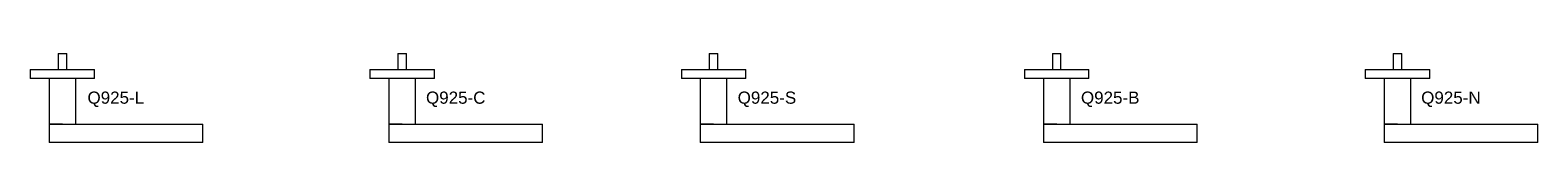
# Model space of a CAD drawing. Header units: millimetres. Extents: x 2101 to 3341, y -43 to 30.
import ezdxf

# ---------------------------------------------------------------- set-up
doc = ezdxf.new("R2010")
doc.units = ezdxf.units.MM
doc.layers.add('A-GENM', color=13, linetype='Continuous', lineweight=18)
doc.layers.add('A-GENM-IDEN', color=13, linetype='Continuous', lineweight=9)
doc.styles.add('Arial', font='arial.ttf', dxfattribs={"height": 10})

# ---------------------------------------------------------------- blocks, each defined once
blk = doc.blocks.new('DBLTD_Duten_DoorLeverHandleSets_Q925 - Brushed Brass Door Handle-449786-Level 0')
at = {"layer": 'A-GENM'}
for p, q in [((-56, 43), (-56, 30)), ((-56, 43), (-49, 43)), ((-49, 30), (-49, 43)), ((-79, 30), (-79, 22.5)), ((-79, 30), (-26, 30)), ((-26, 22.5), (-26, 30)), ((-26, 22.5), (-79, 22.5)), ((-63.5, 22.5), (-63.5, -15)), ((-41.5, -15), (-41.5, 22.5)), ((-52.5, -15), (-63.5, -15)), ((-63.5, -15), (-63.5, -30)), ((-63.5, -15), (-52.5, -15)), ((-52.5, -15), (-49.6, -15)), ((-49.6, -15), (-40.4, -15)), ((-40.4, -15), (59.5, -15)), ((59.5, -15), (63, -15)), ((63, -30), (63, -15)), ((-52.5, -30), (-63.5, -30)), ((-49.6, -30), (-52.5, -30)), ((-40.4, -30), (-49.6, -30)), ((59.5, -30), (-40.4, -30)), ((63, -30), (59.5, -30))]:
    blk.add_line(p, q, dxfattribs=at)
blk = doc.blocks.new('DBLTD_Duten_DoorLeverHandleSets_Q925 - Brushed Copper Door Handle-449792-Level 0')
at = {"layer": 'A-GENM'}
for p, q in [((-56, 43), (-56, 30)), ((-56, 43), (-49, 43)), ((-49, 30), (-49, 43)), ((-79, 30), (-79, 22.5)), ((-79, 30), (-26, 30)), ((-26, 22.5), (-26, 30)), ((-26, 22.5), (-79, 22.5)), ((-63.5, 22.5), (-63.5, -15)), ((-41.5, -15), (-41.5, 22.5)), ((-52.5, -15), (-63.5, -15)), ((-63.5, -15), (-63.5, -30)), ((-63.5, -15), (-52.5, -15)), ((-52.5, -15), (-49.6, -15)), ((-49.6, -15), (-40.4, -15)), ((-40.4, -15), (59.5, -15)), ((59.5, -15), (63, -15)), ((63, -30), (63, -15)), ((-52.5, -30), (-63.5, -30)), ((-49.6, -30), (-52.5, -30)), ((-40.4, -30), (-49.6, -30)), ((59.5, -30), (-40.4, -30)), ((63, -30), (59.5, -30))]:
    blk.add_line(p, q, dxfattribs=at)
blk = doc.blocks.new('DBLTD_Duten_DoorLeverHandleSets_Q925 - Brushed Stainless Steel Door Handle-449788-Level 0')
at = {"layer": 'A-GENM'}
for p, q in [((-56, 43), (-56, 30)), ((-56, 43), (-49, 43)), ((-49, 30), (-49, 43)), ((-79, 30), (-79, 22.5)), ((-79, 30), (-26, 30)), ((-26, 22.5), (-26, 30)), ((-26, 22.5), (-79, 22.5)), ((-63.5, 22.5), (-63.5, -15)), ((-41.5, -15), (-41.5, 22.5)), ((-52.5, -15), (-63.5, -15)), ((-63.5, -15), (-63.5, -30)), ((-63.5, -15), (-52.5, -15)), ((-52.5, -15), (-49.6, -15)), ((-49.6, -15), (-40.4, -15)), ((-40.4, -15), (59.5, -15)), ((59.5, -15), (63, -15)), ((63, -30), (63, -15)), ((-52.5, -30), (-63.5, -30)), ((-49.6, -30), (-52.5, -30)), ((-40.4, -30), (-49.6, -30)), ((59.5, -30), (-40.4, -30)), ((63, -30), (59.5, -30))]:
    blk.add_line(p, q, dxfattribs=at)
blk = doc.blocks.new('DBLTD_Duten_DoorLeverHandleSets_Q925 - Chrome Door Handle-449790-Level 0')
at = {"layer": 'A-GENM'}
for p, q in [((-56, 43), (-56, 30)), ((-56, 43), (-49, 43)), ((-49, 30), (-49, 43)), ((-79, 30), (-79, 22.5)), ((-79, 30), (-26, 30)), ((-26, 22.5), (-26, 30)), ((-26, 22.5), (-79, 22.5)), ((-63.5, 22.5), (-63.5, -15)), ((-41.5, -15), (-41.5, 22.5)), ((-52.5, -15), (-63.5, -15)), ((-63.5, -15), (-63.5, -30)), ((-63.5, -15), (-52.5, -15)), ((-52.5, -15), (-49.6, -15)), ((-49.6, -15), (-40.4, -15)), ((-40.4, -15), (59.5, -15)), ((59.5, -15), (63, -15)), ((63, -30), (63, -15)), ((-52.5, -30), (-63.5, -30)), ((-49.6, -30), (-52.5, -30)), ((-40.4, -30), (-49.6, -30)), ((59.5, -30), (-40.4, -30)), ((63, -30), (59.5, -30))]:
    blk.add_line(p, q, dxfattribs=at)
blk = doc.blocks.new('DBLTD_Duten_DoorLeverHandleSets_Q925 - Matte Black Door Handle-449784-Level 0')
at = {"layer": 'A-GENM'}
for p, q in [((-56, 43), (-56, 30)), ((-56, 43), (-49, 43)), ((-49, 30), (-49, 43)), ((-79, 30), (-79, 22.5)), ((-79, 30), (-26, 30)), ((-26, 22.5), (-26, 30)), ((-26, 22.5), (-79, 22.5)), ((-63.5, 22.5), (-63.5, -15)), ((-41.5, -15), (-41.5, 22.5)), ((-52.5, -15), (-63.5, -15)), ((-63.5, -15), (-63.5, -30)), ((-63.5, -15), (-52.5, -15)), ((-52.5, -15), (-49.6, -15)), ((-49.6, -15), (-40.4, -15)), ((-40.4, -15), (59.5, -15)), ((59.5, -15), (63, -15)), ((63, -30), (63, -15)), ((-52.5, -30), (-63.5, -30)), ((-49.6, -30), (-52.5, -30)), ((-40.4, -30), (-49.6, -30)), ((59.5, -30), (-40.4, -30)), ((63, -30), (59.5, -30))]:
    blk.add_line(p, q, dxfattribs=at)

msp = doc.modelspace()

# ---------------------------------------------------------------- block references
at = {"layer": 'A-GENM'}
for name, p in [('DBLTD_Duten_DoorLeverHandleSets_Q925 - Brushed Brass Door Handle-449786-Level 0', (2180, -12.8)), ('DBLTD_Duten_DoorLeverHandleSets_Q925 - Brushed Copper Door Handle-449792-Level 0', (2459.4, -12.8)), ('DBLTD_Duten_DoorLeverHandleSets_Q925 - Brushed Stainless Steel Door Handle-449788-Level 0', (2715.5, -12.8)), ('DBLTD_Duten_DoorLeverHandleSets_Q925 - Chrome Door Handle-449790-Level 0', (2997.7, -12.8)), ('DBLTD_Duten_DoorLeverHandleSets_Q925 - Matte Black Door Handle-449784-Level 0', (3277.9, -12.8))]:
    msp.add_blockref(name, p, dxfattribs=at)

# ---------------------------------------------------------------- texts
at = {"layer": 'A-GENM-IDEN', "char_height": 10, "attachment_point": 1, "style": 'Arial'}
for s, insert, width in [('Q925-L', (2148.1, -1), 57.321), ('Q925-C', (2426.5, -1), 60.127), ('Q925-S', (2682.8, -1), 59.325), ('Q925-B', (2965.1, -1), 59.325), ('Q925-N', (3244.9, -1), 60.127)]:
    msp.add_mtext(s, dxfattribs=dict(at, insert=insert, width=width))

doc.saveas('drawing.dxf')
